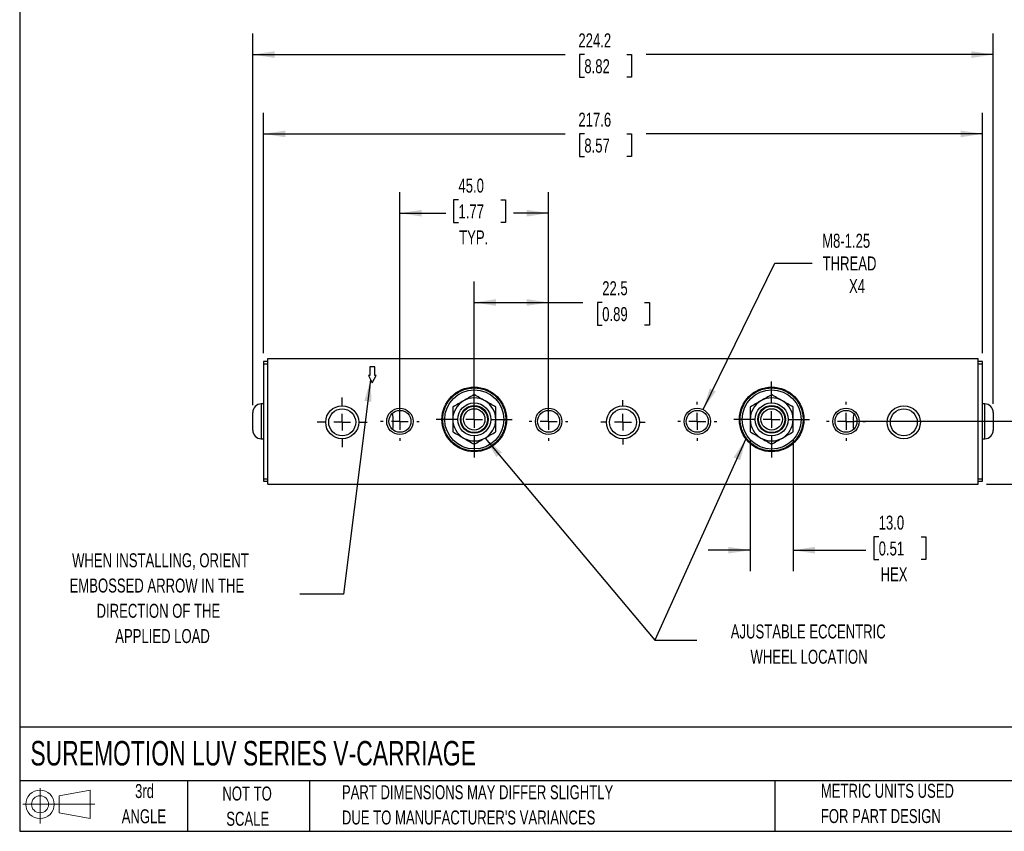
# Model space of a CAD drawing. Header units: millimetres. Extents: x 13 to 546, y 13 to 419.
# Tile 1 of 4: x 13 to 311, y 13 to 258. Entities that reach past the tile are written whole.
import ezdxf

# ---------------------------------------------------------------- set-up
doc = ezdxf.new("R2010")
doc.units = ezdxf.units.MM
doc.header["$LTSCALE"] = 2
doc.linetypes.add('CENTERX2', pattern=[20.32, 12.7, -2.54, 2.54, -2.54])
doc.layers.add('CENTER', color=40, linetype='CENTERX2')
doc.layers.add('SLD-DEFPOINTS', color=7, linetype='Continuous')
doc.layers.add('DIMENSIONS', color=140, linetype='Continuous', lineweight=25)
doc.layers.add('TEXT', color=140, linetype='Continuous', lineweight=25)
doc.styles.add('SLDTEXTSTYLE0', font='TXT', dxfattribs={"width": 0.7})
doc.dimstyles.new('SLDDIMSTYLE0', dxfattribs={"dimtxt": 4.316016, "dimasz": 6.604, "dimexe": 0, "dimexo": 0.0625, "dimgap": 1.079004, "dimtad": 0, "dimtih": 1, "dimtoh": 1, "dimrnd": 1e-09, "dimzin": 4, "dimdsep": 46, "dimtxsty": 'SLDTEXTSTYLE0', "dimsah": 1, "dimcen": 0.09, "dimadec": 0, "dimazin": 1, "dimtfac": 1, "dimtofl": 0, "dimtmove": 0, "dimatfit": 3, "dimfxl": 0, "dimfrac": 2, "dimtolj": 1, "dimtzin": 12, "dimarcsym": 0})
doc.dimstyles.new('SLDDIMSTYLE1', dxfattribs={"dimtxt": 4.316016, "dimasz": 6.604, "dimexe": 0, "dimexo": 0.0625, "dimgap": 1.079004, "dimtad": 0, "dimtih": 1, "dimtoh": 1, "dimrnd": 1e-09, "dimzin": 12, "dimdsep": 46, "dimtxsty": 'SLDTEXTSTYLE0', "dimsah": 1, "dimcen": 0.09, "dimadec": 0, "dimazin": 3, "dimtfac": 1, "dimtofl": 0, "dimtmove": 0, "dimatfit": 3, "dimfxl": 0, "dimfrac": 2, "dimtolj": 1, "dimtzin": 12, "dimarcsym": 0})
doc.dimstyles.new('SLDDIMSTYLE2', dxfattribs={"dimtxt": 4.316016, "dimasz": 6.604, "dimexe": 0, "dimexo": 0.0625, "dimgap": 1.079004, "dimtad": 0, "dimtih": 1, "dimtoh": 1, "dimrnd": 1e-09, "dimzin": 4, "dimdsep": 46, "dimtxsty": 'SLDTEXTSTYLE0', "dimsah": 1, "dimcen": 0.09, "dimadec": 0, "dimazin": 1, "dimtfac": 1, "dimtmove": 0, "dimatfit": 0, "dimfxl": 0, "dimfrac": 2, "dimtolj": 1, "dimtzin": 12, "dimarcsym": 0})
doc.dimstyles.new('SLDDIMSTYLE3', dxfattribs={"dimtxt": 4.316016, "dimasz": 6.604, "dimexe": 0, "dimexo": 0.0625, "dimgap": 1.079004, "dimtad": 0, "dimtih": 1, "dimtoh": 1, "dimrnd": 1e-09, "dimzin": 12, "dimdsep": 46, "dimtxsty": 'SLDTEXTSTYLE0', "dimsah": 1, "dimcen": 0, "dimadec": 0, "dimazin": 3, "dimtfac": 1, "dimtofl": 0, "dimtmove": 0, "dimatfit": 3, "dimfxl": 0, "dimfrac": 2, "dimtolj": 1, "dimtzin": 12, "dimarcsym": 0})
doc.dimstyles.new('SLDDIMSTYLE4', dxfattribs={"dimtxt": 0.18, "dimasz": 6.604, "dimexe": 0, "dimexo": 0.0625, "dimgap": 0, "dimtad": 0, "dimtih": 1, "dimtoh": 1, "dimdec": 0, "dimrnd": 1e-09, "dimzin": 0, "dimdsep": 46, "dimtxsty": 'Standard', "dimsah": 1, "dimcen": 0.09, "dimadec": 0, "dimazin": 0, "dimtfac": 6.604, "dimtdec": 0, "dimtofl": 0, "dimtmove": 0, "dimatfit": 3, "dimfxl": 0, "dimfrac": 2, "dimtolj": 1, "dimtzin": 0, "dimarcsym": 0})

# ---------------------------------------------------------------- blocks, each defined once
blk = doc.blocks.new('Block11')
at = {"color": 7, "linetype": 'Continuous', "lineweight": 18}
for p, q in [((5.18, 10.62), (5.18, 0)), ((10.96, 8.33), (20.35, 10.06)), ((20.35, 10.06), (20.35, 1.46)), ((10.96, 3.19), (10.96, 8.33)), ((0, 5.76), (21.75, 5.76)), ((10.96, 3.19), (20.35, 1.46))]:
    blk.add_line(p, q, dxfattribs=at)
for radius in [4.3, 2.57]:
    blk.add_circle((5.18, 5.76), radius, dxfattribs=at)
blk = doc.blocks.new('Block12')
at = {"layer": 'SLD-DEFPOINTS'}
blk.add_blockref('Block11', (0, 0), dxfattribs=at)
blk = doc.blocks.new('_D')
at = {"layer": 'DIMENSIONS'}
for p, q in [((127.8, 139.32), (127.8, 206.13)), ((172.8, 139.32), (172.8, 206.13)), ((145.51, 203.81), (144.06, 203.81)), ((144.06, 203.81), (144.06, 196.95)), ((158.34, 203.81), (159.79, 203.81)), ((159.79, 203.81), (159.79, 196.95)), ((127.8, 199.78), (141.65, 199.78)), ((172.8, 199.78), (162.2, 199.78)), ((144.06, 196.95), (145.51, 196.95)), ((159.79, 196.95), (158.34, 196.95))]:
    blk.add_line(p, q, dxfattribs=at)
for points in [[(127.8, 199.78), (134.4, 198.76), (134.4, 200.79)], [(172.8, 199.78), (166.2, 200.79), (166.2, 198.76)]]:
    blk.add_solid(points, dxfattribs=at)
at = {"layer": 'DIMENSIONS', "char_height": 4.233, "attachment_point": 1, "style": 'SLDTEXTSTYLE0'}
for s, insert in [('45.0', (145.51, 210.24)), ('1.77', (145.51, 202.41)), ('TYP.', (145.72, 194.58))]:
    blk.add_mtext(s, dxfattribs=dict(at, insert=insert))
blk = doc.blocks.new('_D_1')
at = {"layer": 'DIMENSIONS'}
for p, q in [((150.3, 139.9), (150.3, 179.1)), ((172.8, 139.32), (172.8, 179.1)), ((150.3, 172.75), (172.8, 172.75)), ((172.8, 172.75), (183.18, 172.75)), ((189.03, 172.75), (187.58, 172.75)), ((187.58, 172.75), (187.58, 165.89)), ((201.85, 172.75), (203.3, 172.75)), ((203.3, 172.75), (203.3, 165.89)), ((187.58, 165.89), (189.03, 165.89)), ((203.3, 165.89), (201.85, 165.89))]:
    blk.add_line(p, q, dxfattribs=at)
for points in [[(150.3, 172.75), (156.9, 171.74), (156.9, 173.77)], [(172.8, 172.75), (166.2, 173.77), (166.2, 171.74)]]:
    blk.add_solid(points, dxfattribs=at)
at = {"layer": 'DIMENSIONS', "char_height": 4.233, "attachment_point": 1, "style": 'SLDTEXTSTYLE0'}
for s, insert in [('22.5', (189.03, 179.18)), ('0.89', (189.03, 171.35))]:
    blk.add_mtext(s, dxfattribs=dict(at, insert=insert))
blk = doc.blocks.new('_D_2')
at = {"layer": 'DIMENSIONS'}
for p, q in [((86.55, 157.4), (86.55, 230.13)), ((304.1, 157.4), (304.1, 230.13)), ((86.55, 223.78), (177.77, 223.78)), ((183.62, 223.78), (182.17, 223.78)), ((182.17, 223.78), (182.17, 216.92)), ((196.44, 223.78), (197.89, 223.78)), ((197.89, 223.78), (197.89, 216.92)), ((304.1, 223.78), (202.29, 223.78)), ((182.17, 216.92), (183.62, 216.92)), ((197.89, 216.92), (196.44, 216.92))]:
    blk.add_line(p, q, dxfattribs=at)
for points in [[(86.55, 223.78), (93.15, 222.76), (93.15, 224.79)], [(304.1, 223.78), (297.49, 224.79), (297.49, 222.76)]]:
    blk.add_solid(points, dxfattribs=at)
at = {"layer": 'DIMENSIONS', "char_height": 4.233, "attachment_point": 1, "style": 'SLDTEXTSTYLE0'}
for s, insert in [('217.6', (181.82, 230.2)), ('8.57', (183.62, 222.37))]:
    blk.add_mtext(s, dxfattribs=dict(at, insert=insert))
blk = doc.blocks.new('_D_3')
at = {"layer": 'DIMENSIONS'}
for p, q in [((83.25, 141.66), (83.25, 254.13)), ((307.4, 142.03), (307.4, 254.13)), ((83.25, 247.78), (177.77, 247.78)), ((183.62, 247.78), (182.17, 247.78)), ((182.17, 247.78), (182.17, 240.92)), ((196.44, 247.78), (197.89, 247.78)), ((197.89, 247.78), (197.89, 240.92)), ((307.4, 247.78), (202.29, 247.78)), ((182.17, 240.92), (183.62, 240.92)), ((197.89, 240.92), (196.44, 240.92))]:
    blk.add_line(p, q, dxfattribs=at)
for points in [[(83.25, 247.78), (89.85, 246.76), (89.85, 248.79)], [(307.4, 247.78), (300.79, 248.79), (300.79, 246.76)]]:
    blk.add_solid(points, dxfattribs=at)
at = {"layer": 'DIMENSIONS', "char_height": 4.233, "attachment_point": 1, "style": 'SLDTEXTSTYLE0'}
for s, insert in [('224.2', (181.82, 254.2)), ('8.82', (183.62, 246.37))]:
    blk.add_mtext(s, dxfattribs=dict(at, insert=insert))
blk = doc.blocks.new('_D_4')
at = {"layer": 'DIMENSIONS'}
for p, q in [((233.82, 131.07), (233.82, 91.43)), ((246.82, 131.07), (246.82, 91.43)), ((272.71, 101.81), (271.26, 101.81)), ((271.26, 101.81), (271.26, 94.95)), ((285.53, 101.81), (286.98, 101.81)), ((286.98, 101.81), (286.98, 94.95)), ((233.82, 97.78), (221.12, 97.78)), ((246.82, 97.78), (268.84, 97.78)), ((271.26, 94.95), (272.71, 94.95)), ((286.98, 94.95), (285.53, 94.95))]:
    blk.add_line(p, q, dxfattribs=at)
for points in [[(233.82, 97.78), (227.21, 98.79), (227.21, 96.76)], [(246.82, 97.78), (253.42, 96.76), (253.42, 98.79)]]:
    blk.add_solid(points, dxfattribs=at)
at = {"layer": 'DIMENSIONS', "char_height": 4.233, "attachment_point": 1, "style": 'SLDTEXTSTYLE0'}
for s, insert in [('13.0', (272.71, 108.24)), ('0.51', (272.71, 100.41)), ('HEX', (273.28, 92.59))]:
    blk.add_mtext(s, dxfattribs=dict(at, insert=insert))
blk = doc.blocks.new('_D_5')
at = {"layer": 'DIMENSIONS'}
for p, q in [((265.36, 136.78), (338.5, 136.78)), ((332.15, 117.78), (332.15, 136.78)), ((305.37, 117.78), (338.5, 117.78)), ((332.15, 103.31), (332.15, 117.78)), ((344.85, 103.31), (332.15, 103.31)), ((352.64, 103.31), (351.19, 103.31)), ((351.19, 103.31), (351.19, 96.45)), ((365.46, 103.31), (366.91, 103.31)), ((366.91, 103.31), (366.91, 96.45)), ((351.19, 96.45), (352.64, 96.45)), ((366.91, 96.45), (365.46, 96.45))]:
    blk.add_line(p, q, dxfattribs=at)
for points in [[(332.15, 136.78), (331.14, 130.17), (333.17, 130.17)], [(332.15, 117.78), (333.17, 124.38), (331.14, 124.38)]]:
    blk.add_solid(points, dxfattribs=at)
at = {"layer": 'DIMENSIONS', "char_height": 4.233, "attachment_point": 1, "style": 'SLDTEXTSTYLE0'}
for s, insert in [('19.0', (352.64, 109.73)), ('0.75', (352.64, 101.9))]:
    blk.add_mtext(s, dxfattribs=dict(at, insert=insert))
blk = doc.blocks.new('_D_6')
at = {"layer": 'DIMENSIONS'}
for p, q in [((219.58, 140.37), (241.31, 184.65)), ((241.31, 184.65), (252.58, 184.65))]:
    blk.add_line(p, q, dxfattribs=at)
blk.add_solid([(219.58, 140.37), (223.4, 145.85), (221.57, 146.74)], dxfattribs=at)
at = {"layer": 'DIMENSIONS', "char_height": 4.233, "attachment_point": 1, "style": 'SLDTEXTSTYLE0'}
for s, insert in [('M8-1.25', (255.6, 193.54)), ('THREAD', (255.75, 186.68)), ('X4', (263.74, 179.82))]:
    blk.add_mtext(s, dxfattribs=dict(at, insert=insert))
blk = doc.blocks.new('SW_CENTERMARKSYMBOL_0')
at = {"layer": 'CENTER', "color": 0}
for p, q in [((0, 5.08), (0, 11.4935)), ((0, 0), (-2.54, 0)), ((0, 0), (0, 2.54)), ((0, 0), (0, -2.54)), ((0, 0), (2.54, 0)), ((5.08, 0), (11.4935, 0)), ((-5.08, 0), (-11.4935, 0)), ((0, -5.08), (0, -11.4935))]:
    blk.add_line(p, q, dxfattribs=at)
blk = doc.blocks.new('SW_CENTERMARKSYMBOL_1')
at = {"layer": 'CENTER', "color": 0}
for p, q in [((0, 5.08), (0, 11.4935)), ((0, 0), (-2.54, 0)), ((0, 0), (0, 2.54)), ((0, 0), (0, -2.54)), ((0, 0), (2.54, 0)), ((5.08, 0), (11.4935, 0)), ((-5.08, 0), (-11.4935, 0)), ((0, -5.08), (0, -11.4935))]:
    blk.add_line(p, q, dxfattribs=at)
blk = doc.blocks.new('SW_CENTERMARKSYMBOL_2')
at = {"layer": 'CENTER', "color": 0}
for p, q in [((0, 5.08), (0, 6.728)), ((0, 0), (-2.54, 0)), ((0, 0), (0, 2.54)), ((0, 0), (0, -2.54)), ((0, 0), (2.54, 0)), ((5.08, 0), (6.728, 0)), ((-5.08, 0), (-6.728, 0)), ((0, -5.08), (0, -6.728))]:
    blk.add_line(p, q, dxfattribs=at)
blk = doc.blocks.new('SW_CENTERMARKSYMBOL_3')
at = {"layer": 'CENTER', "color": 0}
for p, q in [((0, 5.08), (0, 7.54)), ((0, 0), (-2.54, 0)), ((0, 0), (0, 2.54)), ((0, 0), (0, -2.54)), ((0, 0), (2.54, 0)), ((5.08, 0), (7.54, 0)), ((-5.08, 0), (-7.54, 0)), ((0, -5.08), (0, -7.54))]:
    blk.add_line(p, q, dxfattribs=at)
blk = doc.blocks.new('SW_CENTERMARKSYMBOL_4')
at = {"layer": 'CENTER', "color": 0}
for p, q in [((0, 5.08), (0, 5.8635)), ((0, 0), (-2.54, 0)), ((0, 0), (0, 2.54)), ((0, 0), (0, -2.54)), ((0, 0), (2.54, 0)), ((5.08, 0), (5.8635, 0)), ((-5.08, 0), (-5.8635, 0)), ((0, -5.08), (0, -5.8635))]:
    blk.add_line(p, q, dxfattribs=at)
blk = doc.blocks.new('SW_CENTERMARKSYMBOL_5')
at = {"layer": 'CENTER', "color": 0}
for p, q in [((0, 5.08), (0, 5.8635)), ((0, 0), (-2.54, 0)), ((0, 0), (0, 2.54)), ((0, 0), (0, -2.54)), ((0, 0), (2.54, 0)), ((5.08, 0), (5.8635, 0)), ((-5.08, 0), (-5.8635, 0)), ((0, -5.08), (0, -5.8635))]:
    blk.add_line(p, q, dxfattribs=at)
blk = doc.blocks.new('SW_CENTERMARKSYMBOL_6')
at = {"layer": 'CENTER', "color": 0}
for p, q in [((0, 5.08), (0, 5.8635)), ((0, 0), (-2.54, 0)), ((0, 0), (0, 2.54)), ((0, 0), (0, -2.54)), ((0, 0), (2.54, 0)), ((5.08, 0), (5.8635, 0)), ((-5.08, 0), (-5.8635, 0)), ((0, -5.08), (0, -5.8635))]:
    blk.add_line(p, q, dxfattribs=at)
blk = doc.blocks.new('SW_CENTERMARKSYMBOL_7')
at = {"layer": 'CENTER', "color": 0}
for p, q in [((0, 5.08), (0, 5.8635)), ((0, 0), (-2.54, 0)), ((0, 0), (0, 2.54)), ((0, 0), (0, -2.54)), ((0, 0), (2.54, 0)), ((5.08, 0), (5.8635, 0)), ((-5.08, 0), (-5.8635, 0)), ((0, -5.08), (0, -5.8635))]:
    blk.add_line(p, q, dxfattribs=at)

msp = doc.modelspace()

# ---------------------------------------------------------------- linework, layer by layer
for p, q in [((87.816, 117.777), (87.816, 155.775)), ((87.816, 155.775), (302.827, 155.775)), ((302.827, 117.777), (302.827, 155.775)), ((87.816, 154.861), (86.546, 154.861)), ((86.546, 154.861), (86.546, 154.226)), ((86.546, 154.226), (86.546, 119.326)), ((86.546, 154.226), (87.816, 154.226)), ((120.156, 153.235), (118.723, 153.235)), ((118.723, 153.235), (118.723, 150.609)), ((120.156, 150.609), (120.156, 153.235)), ((304.097, 154.861), (302.827, 154.861)), ((302.827, 154.226), (304.097, 154.226)), ((304.097, 154.226), (304.097, 154.861)), ((304.097, 119.326), (304.097, 154.226)), ((118.723, 150.609), (118.246, 150.609)), ((118.246, 150.609), (119.439, 148.46)), ((119.439, 148.46), (120.633, 150.609)), ((120.633, 150.609), (120.156, 150.609)), ((86.546, 142.026), (85.786, 142.026)), ((85.786, 142.026), (85.786, 131.526)), ((304.857, 142.026), (304.097, 142.026)), ((304.857, 131.526), (304.857, 142.026)), ((85.786, 131.526), (86.546, 131.526)), ((304.097, 131.526), (304.857, 131.526)), ((87.816, 119.326), (86.546, 119.326)), ((86.546, 119.326), (86.546, 118.691)), ((304.097, 119.326), (302.827, 119.326)), ((304.097, 118.691), (304.097, 119.326)), ((86.546, 118.691), (87.816, 118.691)), ((87.816, 117.777), (302.827, 117.777)), ((302.827, 118.691), (304.097, 118.691))]:
    msp.add_line(p, q)
at = {"flags": 128}
for points in [[(125.459, 139.139), (125.609, 138.051), (125.688, 136.497)], [(125.688, 136.497), (125.609, 134.942), (125.536, 134.34)]]:
    msp.add_lwpolyline(points, dxfattribs=at)
for centre, radius in [((150.3, 137.36), 9.779), ((150.3, 137.36), 8.953), ((240.318, 137.36), 9.779), ((240.318, 137.36), 8.954), ((110.321, 136.497), 5), ((110.321, 136.497), 4.08), ((127.796, 136.776), 4), ((127.796, 136.776), 3.323), ((150.3, 137.36), 5), ((150.3, 137.36), 4.188), ((150.3, 137.36), 4), ((150.3, 137.36), 3.233), ((172.805, 136.776), 4), ((172.805, 136.776), 3.323), ((195.309, 136.497), 5), ((195.309, 136.497), 4.08), ((217.814, 136.776), 4), ((217.814, 136.776), 3.323), ((240.318, 137.36), 5), ((240.318, 137.36), 4.188), ((240.318, 137.36), 4), ((240.318, 137.36), 3.233), ((262.822, 136.776), 4), ((262.822, 136.776), 3.323), ((280.323, 136.497), 5), ((280.323, 136.497), 4.08)]:
    msp.add_circle(centre, radius)
for centre, radius, start, end in [((150.3, 137.36), 6.502, 60, 120), ((240.318, 137.36), 6.502, 60, 120), ((85.786, 139.486), 2.54, 90, 180), ((150.3, 137.36), 6.502, 120, 180), ((150.3, 137.36), 6.502, 0, 60), ((240.318, 137.36), 6.502, 120, 180), ((240.318, 137.36), 6.502, 0, 60), ((304.857, 139.486), 2.54, 0, 90), ((150.3, 137.36), 6.502, 180, 240), ((150.3, 137.36), 6.502, 300, 0), ((240.318, 137.36), 6.502, 180, 240), ((240.318, 137.36), 6.502, 300, 0), ((280.323, 136.497), 15.367, 170.18045, 187.99023), ((85.786, 134.066), 2.54, 180, 270), ((150.3, 137.36), 6.502, 240, 300), ((240.318, 137.36), 6.502, 240, 300), ((304.857, 134.066), 2.54, 270, 0)]:
    msp.add_arc(centre, radius, start, end)
for points, knots in [([(150.3, 127.835), (150.881, 127.835), (152.078, 127.945), (153.853, 128.455), (155.56, 129.34), (157.083, 130.577), (158.321, 132.1), (159.205, 133.807), (159.716, 135.583), (159.879, 137.36), (159.716, 139.138), (159.205, 140.913), (158.321, 142.62), (157.083, 144.144), (155.56, 145.381), (153.853, 146.265), (152.078, 146.776), (150.3, 146.939), (148.523, 146.776), (146.747, 146.265), (145.04, 145.381), (143.517, 144.144), (142.28, 142.62), (141.395, 140.913), (140.885, 139.138), (140.722, 137.36), (140.885, 135.583), (141.395, 133.807), (142.28, 132.1), (143.517, 130.577), (145.04, 129.34), (146.747, 128.455), (148.523, 127.945), (149.719, 127.835), (150.3, 127.835)], [0, 0, 0, 0, 0.029129, 0.0600028, 0.0921602, 0.125, 0.1578398, 0.1899972, 0.220871, 0.25, 0.279129, 0.3100028, 0.3421602, 0.375, 0.4078398, 0.4399972, 0.470871, 0.5, 0.529129, 0.5600028, 0.5921602, 0.625, 0.6578398, 0.6899972, 0.720871, 0.75, 0.779129, 0.8100028, 0.8421602, 0.875, 0.9078398, 0.9399972, 0.970871, 1, 1, 1, 1]), ([(240.318, 127.835), (240.899, 127.835), (242.096, 127.945), (243.871, 128.455), (245.578, 129.34), (247.101, 130.577), (248.338, 132.1), (249.223, 133.807), (249.733, 135.583), (249.896, 137.36), (249.733, 139.138), (249.223, 140.913), (248.338, 142.62), (247.101, 144.144), (245.578, 145.381), (243.871, 146.265), (242.096, 146.776), (240.318, 146.939), (238.54, 146.776), (236.765, 146.265), (235.058, 145.381), (233.535, 144.144), (232.297, 142.62), (231.413, 140.913), (230.903, 139.138), (230.74, 137.36), (230.903, 135.583), (231.413, 133.807), (232.297, 132.1), (233.535, 130.577), (235.058, 129.34), (236.765, 128.455), (238.54, 127.945), (239.737, 127.835), (240.318, 127.835)], [0, 0, 0, 0, 0.029129, 0.0600028, 0.0921602, 0.125, 0.1578398, 0.1899972, 0.220871, 0.25, 0.279129, 0.3100028, 0.3421602, 0.375, 0.4078398, 0.4399972, 0.470871, 0.5, 0.529129, 0.5600028, 0.5921602, 0.625, 0.6578398, 0.6899972, 0.720871, 0.75, 0.779129, 0.8100028, 0.8421602, 0.875, 0.9078398, 0.9399972, 0.970871, 1, 1, 1, 1]), ([(83.246, 134.066), (83.246, 134.066), (83.246, 135.28), (83.246, 138.272), (83.246, 139.486), (83.246, 139.486)], [0, 0, 0, 0, 0.5, 0.5, 1, 1, 1, 1]), ([(307.397, 139.486), (307.397, 139.486), (307.397, 138.272), (307.397, 135.28), (307.397, 134.066), (307.397, 134.066)], [0, 0, 0, 0, 0.5, 0.5, 1, 1, 1, 1]), ([(244.881, 128.736), (244.828, 128.699), (244.533, 128.487), (244.196, 128.343), (243.92, 128.226)], [0, 0, 0, 0, 0.1783734, 1, 1, 1, 1])]:
    msp.add_open_spline(points, degree=3, knots=knots)
for points in [[(150.3, 144.869), (149.238, 144.255), (148.159, 143.632), (147.049, 142.992)], [(153.552, 142.992), (152.442, 143.632), (151.363, 144.255), (150.3, 144.869)], [(240.318, 144.869), (239.256, 144.255), (238.176, 143.632), (237.067, 142.992)], [(243.569, 142.992), (242.459, 143.632), (241.38, 144.255), (240.318, 144.869)], [(147.049, 142.992), (145.939, 142.351), (144.86, 141.728), (143.798, 141.115)], [(143.798, 141.115), (143.798, 139.888), (143.798, 138.642), (143.798, 137.36)], [(156.803, 141.115), (155.74, 141.728), (154.661, 142.351), (153.552, 142.992)], [(156.803, 137.36), (156.803, 138.642), (156.803, 139.888), (156.803, 141.115)], [(237.067, 142.992), (235.957, 142.351), (234.878, 141.728), (233.816, 141.115)], [(233.816, 141.115), (233.816, 139.888), (233.816, 138.642), (233.816, 137.36)], [(246.82, 141.115), (245.758, 141.728), (244.679, 142.351), (243.569, 142.992)], [(246.82, 137.36), (246.82, 138.642), (246.82, 139.888), (246.82, 141.115)], [(143.798, 137.36), (143.798, 136.079), (143.798, 134.833), (143.798, 133.606)], [(156.803, 133.606), (156.803, 134.833), (156.803, 136.079), (156.803, 137.36)], [(233.816, 137.36), (233.816, 136.079), (233.816, 134.833), (233.816, 133.606)], [(246.82, 133.606), (246.82, 134.833), (246.82, 136.079), (246.82, 137.36)], [(143.798, 133.606), (144.86, 132.993), (145.939, 132.37), (147.049, 131.729)], [(147.049, 131.729), (148.159, 131.088), (149.238, 130.465), (150.3, 129.852)], [(150.3, 129.852), (151.363, 130.465), (152.442, 131.088), (153.552, 131.729)], [(153.552, 131.729), (154.661, 132.37), (155.74, 132.993), (156.803, 133.606)], [(233.816, 133.606), (234.878, 132.993), (235.957, 132.37), (237.067, 131.729)], [(237.067, 131.729), (238.176, 131.088), (239.256, 130.465), (240.318, 129.852)], [(240.318, 129.852), (241.38, 130.465), (242.459, 131.088), (243.569, 131.729)], [(243.569, 131.729), (244.679, 132.37), (245.758, 132.993), (246.82, 133.606)]]:
    msp.add_open_spline(points, degree=3)
at = {"layer": 'TEXT'}
for p, q in [((12.7, 419.1), (12.7, 12.7)), ((546.1, 44.252), (12.7, 44.252)), ((546.1, 27.94), (12.7, 27.94)), ((63.5, 27.94), (63.5, 12.7)), ((100.423, 27.94), (100.423, 12.7)), ((241.293, 27.94), (241.293, 12.7)), ((12.7, 12.7), (546.1, 12.7))]:
    msp.add_line(p, q, dxfattribs=at)

# ---------------------------------------------------------------- block references
at = {"layer": 'CENTER'}
for name, p in [('SW_CENTERMARKSYMBOL_1', (150.3, 137.36)), ('SW_CENTERMARKSYMBOL_0', (240.318, 137.36)), ('SW_CENTERMARKSYMBOL_3', (110.321, 136.497)), ('SW_CENTERMARKSYMBOL_2', (195.309, 136.497)), ('SW_CENTERMARKSYMBOL_7', (127.796, 136.776)), ('SW_CENTERMARKSYMBOL_6', (172.805, 136.776)), ('SW_CENTERMARKSYMBOL_5', (217.814, 136.776)), ('SW_CENTERMARKSYMBOL_4', (262.822, 136.776))]:
    msp.add_blockref(name, p, dxfattribs=at)
at = {"layer": 'SLD-DEFPOINTS'}
msp.add_blockref('Block12', (13.676, 15.108), dxfattribs=at)

# ---------------------------------------------------------------- texts
at = {"layer": 'TEXT', "style": 'SLDTEXTSTYLE0'}
for s, insert, char_height, attachment_point in [('WHEN INSTALLING, ORIENT', (55.303, 96.842), 4.23333, 2), ('EMBOSSED ARROW IN THE', (54.228, 89.198), 4.23333, 2), ('DIRECTION OF THE', (54.683, 81.554), 4.23333, 2), ('AJUSTABLE ECCENTRIC', (251.391, 75.294), 4.23333, 2), ('APPLIED LOAD', (55.943, 73.909), 4.23333, 2), ('WHEEL LOCATION', (251.627, 67.65), 4.23333, 2), ('SUREMOTION LUV SERIES V-CARRIAGE', (15.931, 40.03), 7.40833, 1), ('3rd', (50.493, 27.001), 4.2333, 2), ('METRIC UNITS USED', (255.209, 27.072), 4.23333, 1), ('NOT TO', (81.537, 26.252), 4.2333, 2), ('PART DIMENSIONS MAY DIFFER SLIGHTLY', (110.239, 26.642), 4.23333, 1), ('ANGLE', (50.298, 19.357), 4.2333, 2), ('SCALE', (81.729, 18.608), 4.2333, 2), ("DUE TO MANUFACTURER'S VARIANCES", (110.239, 18.997), 4.23333, 1), ('FOR PART DESIGN', (255.209, 19.428), 4.23333, 1)]:
    msp.add_mtext(s, dxfattribs=dict(at, insert=insert, char_height=char_height, attachment_point=attachment_point))

# ---------------------------------------------------------------- dimensions: what is measured, and where the dimension line sits
at = {"layer": 'DIMENSIONS'}
for base, p1, p2, angle, dimstyle, picture, middle in [((307.397, 247.775), (83.246, 139.122), (307.397, 139.486), 0, 'SLDDIMSTYLE1', '_D_3', (190.03, 247.775)), ((304.097, 223.775), (86.546, 154.861), (304.097, 154.861), 0, 'SLDDIMSTYLE1', '_D_2', (190.03, 223.775)), ((332.155, 136.776), (302.827, 117.777), (262.822, 136.776), 90, 'SLDDIMSTYLE0', '_D_5', (332.155, 103.307))]:
    dim = msp.add_linear_dim(base=base, p1=p1, p2=p2, angle=angle, dimstyle=dimstyle, dxfattribs=at)
    dim.commit()
    dim.dimension.update_dxf_attribs({"geometry": picture, "text_midpoint": middle, "dimtype": 160})
for base, p1, p2, text, dimstyle, picture, middle in [((172.805, 199.775), (127.796, 136.776), (172.805, 136.776), '<>\\PTYP.', 'SLDDIMSTYLE0', '_D', (151.924, 199.775)), ((246.82, 97.777), (233.816, 133.606), (246.82, 133.606), '<>\\PHEX', 'SLDDIMSTYLE2', '_D_4', (279.119, 97.777))]:
    dim = msp.add_linear_dim(base=base, p1=p1, p2=p2, angle=0, text=text, dimstyle=dimstyle, dxfattribs=at)
    dim.commit()
    dim.dimension.update_dxf_attribs({"geometry": picture, "text_midpoint": middle, "dimtype": 160})
dim = msp.add_diameter_dim_2p(p1=(216.051, 133.185), p2=(219.576, 140.367), text='M8-1.25\\PTHREAD\\PX4', dimstyle='SLDDIMSTYLE3', override={"dimpost": '<>'}, dxfattribs=at)
dim.commit()
dim.dimension.update_dxf_attribs({"geometry": '_D_6', "text_midpoint": (267.466, 184.652), "dimtype": 163})
dim = msp.add_linear_dim(base=(150.3003, 172.752), p1=(172.8047, 136.7761), p2=(150.3003, 137.3603), dimstyle='SLDDIMSTYLE1', dxfattribs=at)
dim.commit()
dim.dimension.update_dxf_attribs({"geometry": '_D_1', "text_midpoint": (195.439, 172.752), "dimtype": 160})

# ---------------------------------------------------------------- leaders
at = {"layer": 'TEXT'}
for points in [[(118.929, 149.379), (110.671, 84.499), (97.524, 84.499)], [(153.552, 131.729), (205.006, 70.559), (217.706, 70.559)], [(232.52, 131.46), (205.006, 70.559), (217.706, 70.559)]]:
    msp.add_leader(points, dimstyle='SLDDIMSTYLE4', dxfattribs=at)

doc.saveas('drawing.dxf')
